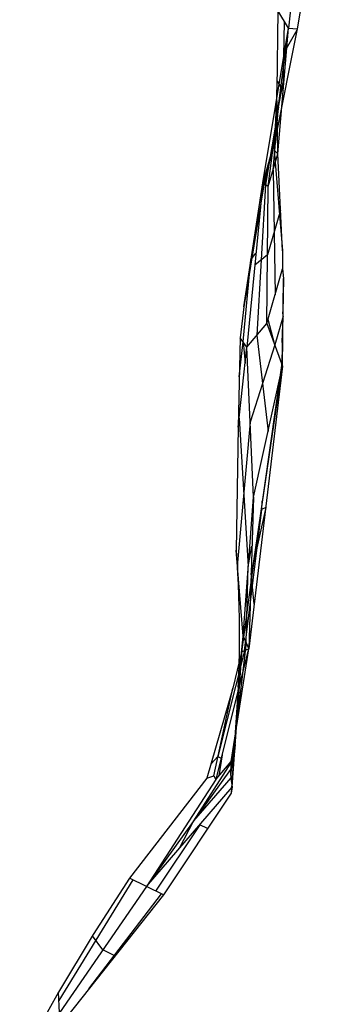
# Model space of a CAD drawing. Header units: millimetres. Extents: x -260 to 262, y -307 to 260.
# Tile 13 of 15: x 223 to 261, y -117 to 7. Entities that reach past the tile are written whole.
import ezdxf

# ---------------------------------------------------------------- set-up
doc = ezdxf.new("R2010")
doc.units = ezdxf.units.MM
doc.layers.add('Mineral Sculptural Table - Ferm Living', color=7, linetype='Continuous', true_color=0x000000)

msp = doc.modelspace()

# ---------------------------------------------------------------- linework, layer by layer
at = {"layer": 'Mineral Sculptural Table - Ferm Living'}
for p, q in [((258.43, 24.64, 483.98), (256.43, 5.47, 489.48)), ((260.8, 24.76, 500), (257.51, 5.41, 500)), ((255.09, 7.71, 470), (254.97, -2.27, 470)), ((256.43, 5.47, 489.48), (255.09, 7.71, 470)), ((255.75, -2.43, 481.11), (255.92, 6.32, 482.1)), ((253.17, -13.98, 495.36), (256.43, 5.47, 489.48)), ((253.87, -14.4, 484.54), (256.43, 5.47, 489.48)), ((257.51, 5.41, 500), (254.75, -8.48, 500)), ((255.07, -10.33, 472.73), (256.43, 5.47, 489.48)), ((257.48, 5.25, 500), (255.95, 2.6, 490.35)), ((256.43, 5.47, 489.48), (257.51, 5.41, 500)), ((254.99, -1.16, 470), (255.75, -2.43, 481.11)), ((255.15, -4.46, 487.01), (255.92, -0.47, 483.18)), ((254.97, -2.27, 470), (254.6, -9.85, 470)), ((255.07, -10.33, 472.73), (254.97, -2.27, 470)), ((255.15, -4.46, 487.01), (253.52, -14.19, 489.95)), ((254.47, -12.37, 478.64), (255.15, -4.46, 487.01)), ((254.75, -8.48, 500), (253.17, -13.98, 495.36)), ((254.75, -8.48, 500), (253.36, -13.95, 500)), ((254.6, -9.85, 470), (255.68, -22.49, 470)), ((254.6, -9.85, 470), (255.07, -10.33, 472.73)), ((253.87, -14.4, 484.54), (255.07, -10.33, 472.73)), ((255.68, -22.49, 470), (255.07, -10.33, 472.73)), ((254.47, -12.37, 478.64), (254.74, -28.04, 474.25)), ((253.52, -14.19, 489.95), (253.39, -12.66, 494.96)), ((253.36, -13.95, 500), (250.78, -29.57, 500)), ((250.78, -29.57, 500), (253.17, -13.98, 495.36)), ((253.17, -13.98, 495.36), (251.18, -34.62, 491.4)), ((253.52, -14.19, 489.95), (252.44, -33.13, 485.17)), ((253.36, -13.95, 500), (253.17, -13.98, 495.36)), ((253.87, -14.4, 484.54), (253.17, -13.98, 495.36)), ((253.69, -31.65, 478.93), (253.87, -14.4, 484.54)), ((255.42, -17.38, 471.15), (255.19, -17.24, 470)), ((255.42, -17.38, 471.15), (253.78, -23.03, 481.74)), ((251.69, -23.63, 498.23), (252.32, -22.82, 493.66)), ((251.82, -23.26, 500), (251.69, -23.63, 498.23)), ((253.78, -23.03, 481.74), (252.18, -24.3, 493.38)), ((255.68, -22.49, 470), (255.68, -24.76, 470)), ((250.69, -33.95, 496.25), (251.69, -23.63, 498.23)), ((253.69, -31.65, 478.93), (255.68, -24.76, 470)), ((255.77, -26, 470), (255.57, -36.62, 470)), ((255.68, -24.76, 470), (255.77, -26, 470)), ((255.68, -37, 473.05), (255.77, -26, 470)), ((250.78, -29.57, 500), (250.32, -33.44, 500)), ((255.73, -30.71, 471.31), (254.68, -34.32, 475.99)), ((255.62, -34.05, 470), (255.73, -30.71, 471.31)), ((255.73, -30.71, 471.31), (255.69, -30.2, 470)), ((251.18, -34.62, 491.4), (253.69, -31.65, 478.93)), ((253.69, -31.65, 478.93), (255.68, -37, 473.05)), ((254.68, -34.32, 475.99), (253.84, -31.13, 478.26)), ((252.44, -33.13, 485.17), (253.84, -45.24, 479.28)), ((250.32, -33.44, 500), (250.08, -44.69, 500)), ((250.08, -44.69, 500), (251.18, -34.62, 491.4)), ((250.21, -38.34, 500), (250.69, -33.95, 496.25)), ((251.18, -34.62, 491.4), (250.32, -33.44, 500)), ((250.69, -33.95, 496.25), (250.96, -36.65, 493.13)), ((252, -53.49, 485.5), (251.18, -34.62, 491.4)), ((254.68, -34.32, 475.99), (251.59, -44.05, 488.45)), ((255.68, -37, 473.05), (251.42, -72.57, 476.47)), ((255.57, -36.62, 470), (251.85, -62.94, 470)), ((251.85, -62.94, 470), (255.68, -37, 473.05)), ((252, -53.49, 485.5), (255.68, -37, 473.05)), ((255.68, -37, 473.05), (255.57, -36.62, 470)), ((251.59, -44.05, 488.45), (249.98, -61.71, 498.67)), ((250.2, -43.54, 499.02), (251.36, -62.22, 488.09)), ((250.08, -44.69, 500), (249.85, -60.16, 500)), ((250.73, -70.96, 490.69), (252, -53.49, 485.5)), ((252, -53.49, 485.5), (251.42, -72.57, 476.47)), ((253.04, -53.96, 470), (253.01, -55.02, 470.93)), ((253.01, -55.02, 470.93), (250.85, -72.82, 472.34)), ((253.55, -54.78, 474.76), (251.71, -63.03, 480.98)), ((253.55, -54.78, 474.76), (253.01, -55.02, 470.93)), ((250.73, -70.96, 490.69), (249.85, -60.16, 500)), ((249.85, -60.16, 500), (250.1, -64.46, 500)), ((251.36, -62.22, 488.09), (251.81, -59.63, 482.59)), ((249.98, -61.71, 498.67), (250.01, -62.53, 500)), ((251.85, -62.94, 470), (250.52, -72.97, 470)), ((251.08, -71.76, 483.58), (251.36, -62.22, 488.09)), ((252.1, -66.93, 475.93), (251.71, -63.03, 480.98)), ((250.1, -64.46, 500), (250.22, -68.76, 500)), ((250.22, -68.76, 500), (250.21, -73.07, 500)), ((251.08, -71.76, 483.58), (249.13, -88.48, 489.02)), ((249.33, -89.93, 497.64), (250.73, -70.96, 490.69)), ((250.07, -77.37, 500), (250.73, -70.96, 490.69)), ((250.73, -70.96, 490.69), (251.42, -72.57, 476.47)), ((247.3, -88.95, 476.04), (251.42, -72.57, 476.47)), ((250.89, -72.81, 472.64), (247.54, -86.11, 472.29)), ((249.19, -86.71, 480.5), (251.42, -72.57, 476.47)), ((250.52, -72.97, 470), (249.39, -77.51, 470)), ((251.42, -72.57, 476.47), (250.52, -72.97, 470)), ((250.21, -73.07, 500), (250.07, -77.37, 500)), ((249.39, -77.51, 470), (246.15, -88.84, 470)), ((247.02, -88.51, 472.93), (249.39, -77.51, 470)), ((250.07, -77.37, 500), (249.21, -90.72, 500)), ((249.24, -86.39, 480.41), (249.72, -84.6, 495.69)), ((249.72, -84.6, 495.69), (249.42, -87.57, 500)), ((247.54, -86.11, 472.29), (246.68, -87.01, 470)), ((247.54, -86.11, 472.29), (247.96, -86.31, 476.11)), ((248.07, -85.87, 476.12), (247.65, -88.51, 476.88)), ((249.12, -87.73, 485.23), (238.53, -102.46, 483.98)), ((249.18, -86.8, 481.09), (244.47, -94.2, 484.68)), ((247.3, -88.95, 476.04), (249.19, -86.71, 480.5)), ((249.14, -87.46, 484.3), (249.12, -87.73, 485.23)), ((249.12, -87.73, 485.23), (249.16, -88.92, 491.42)), ((249.16, -87.23, 483.36), (249.14, -87.46, 484.3)), ((249.17, -87.03, 482.41), (249.16, -87.23, 483.36)), ((249.18, -86.85, 481.46), (249.17, -87.03, 482.41)), ((249.19, -86.71, 480.5), (249.18, -86.85, 481.46)), ((246.15, -88.84, 470), (236.42, -101.41, 470)), ((247.26, -88.98, 475.8), (238.53, -102.46, 483.98)), ((249.15, -88.77, 490.63), (244.47, -94.2, 484.68)), ((246.15, -88.84, 470), (247.02, -88.51, 472.93)), ((247.02, -88.51, 472.93), (247.26, -88.98, 475.8)), ((247.26, -88.98, 475.8), (247.3, -88.95, 476.04)), ((249.16, -88.92, 491.42), (249.33, -89.93, 497.64)), ((238.53, -102.46, 483.98), (249.32, -89.95, 497.7)), ((249.32, -89.95, 497.7), (249.21, -90.72, 500)), ((249.33, -89.93, 497.64), (249.32, -89.95, 497.7)), ((249.21, -90.72, 500), (240.67, -103.49, 500)), ((245.24, -94.69, 492.5), (239.69, -103.02, 492.7)), ((244.47, -94.2, 484.68), (242.67, -97.66, 489.25)), ((246.24, -95.17, 500), (245.24, -94.69, 492.5)), ((236.42, -101.41, 470), (231.84, -108.49, 470)), ((238.53, -102.46, 483.98), (236.42, -101.41, 470)), ((236.82, -101.6, 472.64), (227.51, -116.78, 477.99)), ((238.53, -102.46, 483.98), (227.57, -118.31, 489.48)), ((240.67, -103.49, 500), (238.53, -102.46, 483.98)), ((240.67, -103.49, 500), (228.49, -118.88, 500)), ((231.28, -115.33, 500), (240.41, -103.37, 498.08)), ((231.84, -108.49, 470), (227.47, -115.71, 470)), ((233.05, -110.39, 486.73), (231.75, -108.64, 470)), ((234.55, -111.18, 500), (233.05, -110.39, 486.73)), ((227.47, -115.71, 470), (222.58, -124.4, 470)), ((227.57, -118.31, 489.48), (227.47, -115.71, 470))]:
    msp.add_line(p, q, dxfattribs=at)

doc.saveas('drawing.dxf')
